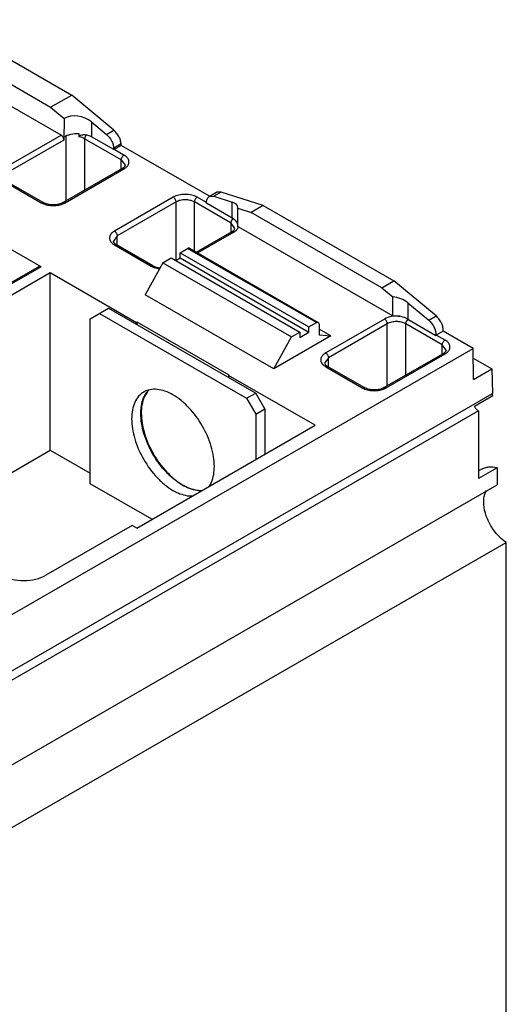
# Model space of a CAD drawing. Header units: millimetres. Extents: x 23 to 133, y 17 to 200.
# Tile 3 of 3: x 95 to 133, y 123 to 198. Entities that reach past the tile are written whole.
import ezdxf

# ---------------------------------------------------------------- set-up
doc = ezdxf.new("R2010")
doc.units = ezdxf.units.MM
doc.header["$LTSCALE"] = 14.093995
doc.layers.get('0').update_dxf_attribs({"linetype": 'CONTINUOUS'})

msp = doc.modelspace()

# ---------------------------------------------------------------- linework, layer by layer
at = {"color": 7, "linetype": 'Continuous'}
for p, q in [((89.118, 198.317), (99.173, 192.512)), ((87.492, 197.378), (97.547, 191.573)), ((98.362, 189.418), (86.765, 196.11)), ((97.547, 191.573), (99.173, 192.512)), ((102.413, 189.812), (99.173, 192.512)), ((97.547, 191.573), (98.578, 190.714)), ((98.578, 190.714), (98.574, 189.051)), ((100.698, 190.443), (100.695, 189.293)), ((100.698, 190.443), (101.847, 189.486)), ((99.71, 189.549), (99.707, 189.304)), ((101.847, 189.486), (102.413, 189.812)), ((94.013, 186.908), (98.362, 189.418)), ((98.574, 189.051), (94.225, 186.54)), ((98.75, 184.37), (98.751, 189.398)), ((100.165, 189.153), (100.164, 185.187)), ((102.981, 187.528), (100.165, 189.153)), ((102.4, 188.31), (100.695, 189.293)), ((102.965, 188.753), (102.4, 188.426)), ((102.4, 188.31), (102.4, 188.426)), ((102.965, 188.64), (102.435, 188.333)), ((103.193, 187.896), (102.435, 188.333)), ((102.965, 188.64), (102.965, 188.753)), ((109.759, 184.719), (102.965, 188.64)), ((102.981, 186.813), (102.981, 187.528)), ((102.981, 187.528), (103.274, 187.12)), ((103.044, 186.849), (98.518, 184.236)), ((98.668, 184.222), (103.193, 186.834)), ((94.013, 185.847), (96.829, 184.222)), ((96.979, 184.237), (94.164, 185.861)), ((109.75, 184.703), (110.316, 185.03)), ((110.663, 185.049), (110.097, 184.723)), ((110.663, 185.049), (110.316, 185.03)), ((113.902, 184.008), (110.663, 185.049)), ((106.983, 184.648), (102.458, 182.035)), ((107.195, 184.28), (102.669, 181.667)), ((107.196, 179.778), (107.195, 184.28)), ((108.611, 180.503), (108.61, 184.28)), ((111.426, 182.655), (108.61, 184.28)), ((109.545, 184.231), (108.822, 184.648)), ((109.545, 184.186), (109.545, 184.301)), ((109.75, 184.703), (110.097, 184.723)), ((110.097, 184.723), (111.516, 184.267)), ((111.519, 183.047), (111.516, 184.267)), ((111.519, 183.047), (109.545, 184.186)), ((111.952, 183.809), (111.955, 183.847)), ((111.956, 182.387), (111.952, 183.809)), ((111.952, 183.809), (112.983, 183.477)), ((113.902, 184.008), (112.983, 183.477)), ((123.038, 177.672), (112.983, 183.477)), ((113.902, 184.008), (123.957, 178.203)), ((111.488, 181.976), (108.773, 180.409)), ((111.638, 181.962), (108.861, 180.358)), ((111.426, 181.941), (111.426, 182.655)), ((111.719, 182.247), (111.426, 182.655)), ((112, 182.365), (123.872, 175.514)), ((102.669, 181.667), (102.377, 181.259)), ((102.377, 181.259), (102.377, 181.259)), ((102.669, 180.953), (102.669, 181.667)), ((96.811, 179.294), (93.912, 180.967)), ((102.458, 180.973), (105.274, 179.349)), ((105.424, 179.363), (102.608, 180.988)), ((107.523, 180.376), (108.089, 180.702)), ((117.989, 174.99), (108.089, 180.702)), ((108.239, 180.717), (118.139, 175.005)), ((106.18, 179.607), (106.816, 179.974)), ((106.816, 179.974), (116.716, 174.262)), ((107.176, 179.767), (107.523, 179.968)), ((107.523, 179.968), (107.523, 180.376)), ((107.523, 180.376), (117.423, 174.663)), ((107.523, 179.968), (117.423, 174.255)), ((96.661, 179.308), (59.255, 157.712)), ((96.811, 179.294), (59.405, 157.697)), ((106.18, 179.607), (104.814, 177.139)), ((106.18, 179.607), (116.079, 173.894)), ((83.804, 170.922), (97.522, 178.842)), ((97.522, 165.173), (97.522, 178.842)), ((97.522, 178.842), (104.165, 175.009)), ((123.038, 177.672), (123.957, 178.203)), ((127.197, 175.503), (123.957, 178.203)), ((123.038, 177.672), (123.873, 176.977)), ((114.714, 171.426), (104.814, 177.139)), ((123.873, 175.513), (123.873, 176.977)), ((100.598, 175.286), (102.012, 176.102)), ((102.012, 176.102), (113.326, 169.571)), ((125.017, 176.522), (125.017, 175.258)), ((125.017, 176.522), (126.631, 175.177)), ((100.598, 162.581), (100.598, 175.286)), ((101.305, 175.694), (112.619, 169.162)), ((123.234, 175.27), (118.709, 172.657)), ((125.037, 175.246), (127.184, 174.007)), ((126.631, 175.177), (127.197, 175.503)), ((104.2, 175.029), (104.165, 175.009)), ((104.165, 174.86), (104.165, 175.009)), ((104.2, 174.86), (104.2, 175.029)), ((111.271, 170.949), (104.2, 175.029)), ((117.423, 174.663), (117.989, 174.99)), ((117.423, 174.255), (117.423, 174.663)), ((118.201, 174.867), (118.201, 174.044)), ((119.111, 173.965), (118.201, 174.49)), ((123.446, 174.902), (118.921, 172.29)), ((123.447, 170.121), (123.446, 174.902)), ((124.862, 170.937), (124.861, 174.902)), ((127.677, 173.277), (124.861, 174.902)), ((119.111, 173.965), (114.714, 171.426)), ((114.714, 171.426), (116.079, 173.894)), ((116.079, 173.894), (116.716, 174.262)), ((116.716, 174.262), (116.716, 173.847)), ((116.716, 173.847), (117.423, 174.255)), ((118.201, 174.044), (119.111, 173.965)), ((127.749, 174.338), (127.219, 174.031)), ((127.889, 173.645), (127.219, 174.031)), ((130.051, 173.01), (127.75, 174.337)), ((81.473, 144.963), (130.051, 173.01)), ((127.677, 172.562), (127.677, 173.277)), ((127.97, 172.87), (127.677, 173.277)), ((127.97, 172.869), (127.97, 172.87)), ((130.087, 170.614), (130.051, 173.01)), ((118.921, 172.29), (118.628, 171.881)), ((118.921, 171.575), (118.921, 172.29)), ((127.739, 172.598), (123.214, 169.986)), ((123.364, 169.971), (127.889, 172.583)), ((130.062, 172.262), (131.501, 171.431)), ((118.709, 171.596), (121.525, 169.971)), ((121.675, 169.986), (118.859, 171.611)), ((130.087, 170.614), (131.501, 171.431)), ((131.501, 171.431), (131.529, 169.531)), ((111.271, 170.949), (111.236, 170.929)), ((111.236, 170.929), (111.236, 170.777)), ((117.887, 167.091), (111.236, 170.929)), ((81.113, 140.423), (131.529, 169.531)), ((112.619, 169.162), (113.326, 169.571)), ((112.619, 169.162), (113.326, 167.938)), ((114.033, 168.346), (113.326, 169.571)), ((131.567, 169.351), (130.153, 168.535)), ((113.326, 167.938), (114.033, 168.346)), ((114.033, 168.346), (114.033, 164.866)), ((130.473, 168.198), (81.683, 140.03)), ((113.326, 167.938), (113.326, 164.457)), ((130.473, 168.198), (130.473, 162.99)), ((104.169, 159.171), (117.887, 167.091)), ((84.158, 157.458), (97.522, 165.173)), ((97.522, 165.173), (100.598, 163.398)), ((131.888, 163.806), (130.473, 162.99)), ((131.888, 163.806), (131.888, 162.497)), ((130.473, 163.572), (130.651, 163.674)), ((90.31, 138.492), (131.888, 162.497)), ((105.337, 159.845), (100.598, 162.581)), ((103.816, 159.375), (97.183, 155.545)), ((104.169, 159.171), (103.816, 159.375)), ((91.016, 134.061), (132.594, 158.066)), ((132.601, 120.777), (132.594, 158.066))]:
    msp.add_line(p, q, dxfattribs=at)
for centre, radius, start, end in [((110.952, 182.062), 1.137, 55.2823, 60.06569), ((128.556, 181.343), 7.04, 239.82103, 240.01191), ((126.852, 174.386), 0.9, 356.90408, 0.02441), ((126.288, 174.059), 0.897, 356.68626, 0.02771), ((106.43, 168.564), 1.811, 144.8355, 145.47396)]:
    msp.add_arc(centre, radius, start, end, dxfattribs=at)
for centre, major_axis, ratio, start_param, end_param in [((99.638, 189.831), (1.479, -0.364), 0.683843, 0.952033, 2.522829), ((110.455, 183.654), (1.496, 0.239), 0.440314, 6.213981, 6.99798), ((123.956, 175.91), (1.479, -0.366), 0.683704, 0.952841, 1.79391)]:
    msp.add_ellipse(centre, major_axis=major_axis, ratio=ratio, start_param=start_param, end_param=end_param, dxfattribs=at)
for points, knots in [([(98.574, 189.296), (98.735, 189.389), (99.109, 189.527), (99.504, 189.555), (99.71, 189.549)], [0, 0, 0, 0, 0.473404, 1, 1, 1, 1]), ([(102.965, 188.753), (102.96, 188.849), (102.921, 189.048), (102.765, 189.424), (102.571, 189.68), (102.413, 189.812)], [0, 0, 0, 0, 0.236323, 0.493388, 1, 1, 1, 1]), ([(98.468, 189.324), (98.46, 189.334), (98.429, 189.37), (98.392, 189.401), (98.362, 189.418)], [0, 0, 0, 0, 0.266934, 1, 1, 1, 1]), ([(98.574, 189.051), (98.574, 189.098), (98.551, 189.197), (98.501, 189.284), (98.468, 189.324)], [0, 0, 0, 0, 0.477271, 1, 1, 1, 1]), ([(100.165, 189.153), (100.133, 189.172), (99.988, 189.244), (99.83, 189.286), (99.707, 189.304)], [0, 0, 0, 0, 0.232153, 1, 1, 1, 1]), ([(100.282, 189.438), (100.235, 189.444), (100.14, 189.45), (99.996, 189.44), (99.876, 189.416), (99.786, 189.383), (99.743, 189.359), (99.727, 189.343)], [0, 0, 0, 0, 0.246221, 0.49714, 0.750809, 0.877305, 1, 1, 1, 1]), ([(100.282, 189.439), (100.247, 189.398), (100.191, 189.307), (100.165, 189.203), (100.165, 189.153)], [0, 0, 0, 0, 0.521627, 1, 1, 1, 1]), ([(100.695, 189.293), (100.665, 189.311), (100.535, 189.378), (100.393, 189.425), (100.282, 189.438)], [0, 0, 0, 0, 0.240863, 1, 1, 1, 1]), ([(101.847, 189.486), (102.005, 189.354), (102.2, 189.098), (102.355, 188.721), (102.394, 188.522), (102.4, 188.426)], [0, 0, 0, 0, 0.506612, 0.763677, 1, 1, 1, 1]), ([(102.981, 187.528), (102.981, 187.601), (103.031, 187.745), (103.13, 187.859), (103.193, 187.896)], [0, 0, 0, 0, 0.499767, 1, 1, 1, 1]), ([(103.427, 187.018), (103.485, 187.082), (103.555, 187.195), (103.58, 187.361), (103.558, 187.527), (103.436, 187.73), (103.282, 187.845), (103.193, 187.896)], [0, 0, 0, 0, 0.243828, 0.356212, 0.468396, 0.710801, 1, 1, 1, 1]), ([(103.276, 187.12), (103.276, 187.103), (103.265, 187.063), (103.228, 186.996), (103.152, 186.919), (103.084, 186.872), (103.044, 186.849)], [0, 0, 0, 0, 0.134913, 0.332915, 0.61838, 1, 1, 1, 1]), ([(103.194, 186.834), (103.169, 186.849), (103.119, 186.869), (103.064, 186.861), (103.044, 186.849)], [0, 0, 0, 0, 0.550048, 1, 1, 1, 1]), ([(103.193, 186.834), (103.216, 186.848), (103.301, 186.9), (103.378, 186.964), (103.427, 187.018)], [0, 0, 0, 0, 0.265637, 1, 1, 1, 1]), ([(96.829, 184.222), (96.854, 184.236), (96.903, 184.256), (96.959, 184.248), (96.979, 184.237)], [0, 0, 0, 0, 0.550025, 1, 1, 1, 1]), ([(98.518, 184.236), (98.412, 184.175), (98.157, 184.085), (97.749, 184.041), (97.34, 184.085), (97.086, 184.175), (96.979, 184.237)], [0, 0, 0, 0, 0.231349, 0.500025, 0.768693, 1, 1, 1, 1]), ([(98.518, 184.237), (98.538, 184.248), (98.594, 184.256), (98.643, 184.236), (98.668, 184.222)], [0, 0, 0, 0, 0.45003, 1, 1, 1, 1]), ([(108.822, 184.648), (108.691, 184.723), (108.388, 184.833), (107.902, 184.886), (107.417, 184.833), (107.113, 184.723), (106.983, 184.648)], [0, 0, 0, 0, 0.237214, 0.499952, 0.762716, 1, 1, 1, 1]), ([(107.195, 184.28), (107.195, 184.353), (107.145, 184.497), (107.046, 184.611), (106.983, 184.648)], [0, 0, 0, 0, 0.499784, 1, 1, 1, 1]), ([(108.61, 184.28), (108.509, 184.338), (108.276, 184.423), (107.903, 184.463), (107.529, 184.423), (107.296, 184.338), (107.195, 184.28)], [0, 0, 0, 0, 0.237166, 0.499941, 0.762751, 1, 1, 1, 1]), ([(108.822, 184.648), (108.759, 184.611), (108.659, 184.497), (108.61, 184.353), (108.61, 184.28)], [0, 0, 0, 0, 0.499734, 1, 1, 1, 1]), ([(109.545, 184.301), (109.55, 184.385), (109.576, 184.509), (109.664, 184.64), (109.72, 184.686), (109.75, 184.703)], [0, 0, 0, 0, 0.542296, 0.777837, 1, 1, 1, 1]), ([(96.829, 184.222), (96.838, 184.217), (96.874, 184.196), (96.911, 184.178), (96.939, 184.165)], [0, 0, 0, 0, 0.244583, 1, 1, 1, 1]), ([(96.939, 184.165), (97.06, 184.109), (97.328, 184.028), (97.748, 183.988), (98.169, 184.028), (98.437, 184.109), (98.558, 184.165)], [0, 0, 0, 0, 0.240706, 0.499957, 0.759231, 1, 1, 1, 1]), ([(98.558, 184.165), (98.567, 184.169), (98.605, 184.187), (98.641, 184.206), (98.668, 184.222)], [0, 0, 0, 0, 0.255379, 1, 1, 1, 1]), ([(111.426, 182.655), (111.426, 182.719), (111.466, 182.848), (111.547, 182.955), (111.599, 182.996)], [0, 0, 0, 0, 0.489443, 1, 1, 1, 1]), ([(111.802, 182.816), (111.788, 182.832), (111.726, 182.899), (111.656, 182.957), (111.599, 182.996)], [0, 0, 0, 0, 0.237159, 1, 1, 1, 1]), ([(111.958, 182.45), (111.956, 182.513), (111.923, 182.648), (111.848, 182.762), (111.802, 182.816)], [0, 0, 0, 0, 0.473878, 1, 1, 1, 1]), ([(102.458, 182.035), (102.369, 181.984), (102.215, 181.869), (102.093, 181.666), (102.071, 181.5), (102.096, 181.334), (102.166, 181.221), (102.224, 181.157)], [0, 0, 0, 0, 0.28919, 0.531601, 0.643789, 0.756177, 1, 1, 1, 1]), ([(102.457, 182.035), (102.52, 181.999), (102.62, 181.884), (102.67, 181.74), (102.67, 181.668)], [0, 0, 0, 0, 0.499719, 1, 1, 1, 1]), ([(111.488, 181.976), (111.528, 182), (111.597, 182.047), (111.682, 182.134), (111.719, 182.207), (111.719, 182.247)], [0, 0, 0, 0, 0.382554, 0.671507, 1, 1, 1, 1]), ([(111.638, 181.962), (111.613, 181.976), (111.563, 181.996), (111.508, 181.988), (111.488, 181.976)], [0, 0, 0, 0, 0.550001, 1, 1, 1, 1]), ([(111.638, 181.962), (111.668, 181.979), (111.777, 182.049), (111.875, 182.139), (111.928, 182.217)], [0, 0, 0, 0, 0.2726, 1, 1, 1, 1]), ([(111.928, 182.217), (111.936, 182.229), (111.965, 182.275), (111.988, 182.326), (112, 182.365)], [0, 0, 0, 0, 0.259567, 1, 1, 1, 1]), ([(102.608, 180.988), (102.567, 181.012), (102.499, 181.058), (102.423, 181.135), (102.386, 181.202), (102.375, 181.243), (102.375, 181.259)], [0, 0, 0, 0, 0.381892, 0.667418, 0.865241, 1, 1, 1, 1]), ([(102.224, 181.157), (102.24, 181.14), (102.31, 181.07), (102.392, 181.011), (102.458, 180.973)], [0, 0, 0, 0, 0.234859, 1, 1, 1, 1]), ([(102.608, 180.988), (102.588, 181), (102.532, 181.008), (102.483, 180.988), (102.458, 180.974)], [0, 0, 0, 0, 0.450048, 1, 1, 1, 1]), ([(108.239, 180.717), (108.219, 180.729), (108.163, 180.737), (108.114, 180.717), (108.089, 180.702)], [0, 0, 0, 0, 0.45, 1, 1, 1, 1]), ([(96.811, 179.294), (96.786, 179.308), (96.737, 179.328), (96.681, 179.32), (96.661, 179.308)], [0, 0, 0, 0, 0.550016, 1, 1, 1, 1]), ([(105.274, 179.349), (105.299, 179.363), (105.348, 179.383), (105.403, 179.375), (105.424, 179.363)], [0, 0, 0, 0, 0.549984, 1, 1, 1, 1]), ([(105.274, 179.349), (105.283, 179.344), (105.319, 179.323), (105.356, 179.305), (105.384, 179.292)], [0, 0, 0, 0, 0.244577, 1, 1, 1, 1]), ([(105.384, 179.292), (105.424, 179.273), (105.599, 179.203), (105.784, 179.162), (105.926, 179.145)], [0, 0, 0, 0, 0.23684, 1, 1, 1, 1]), ([(105.424, 179.363), (105.499, 179.32), (105.672, 179.249), (105.856, 179.211), (105.954, 179.199)], [0, 0, 0, 0, 0.464355, 1, 1, 1, 1]), ([(124.4, 175.476), (124.192, 175.499), (123.788, 175.488), (123.399, 175.365), (123.234, 175.27)], [0, 0, 0, 0, 0.524097, 1, 1, 1, 1]), ([(123.446, 174.902), (123.446, 174.975), (123.397, 175.119), (123.297, 175.233), (123.234, 175.27)], [0, 0, 0, 0, 0.500032, 1, 1, 1, 1]), ([(123.872, 175.514), (123.917, 175.515), (124.093, 175.516), (124.27, 175.499), (124.4, 175.476)], [0, 0, 0, 0, 0.252217, 1, 1, 1, 1]), ([(125.017, 175.258), (124.973, 175.283), (124.778, 175.384), (124.565, 175.446), (124.4, 175.476)], [0, 0, 0, 0, 0.233444, 1, 1, 1, 1]), ([(125.037, 175.246), (124.984, 175.205), (124.901, 175.098), (124.861, 174.967), (124.861, 174.902)], [0, 0, 0, 0, 0.509758, 1, 1, 1, 1]), ([(126.631, 175.177), (126.713, 175.109), (126.864, 174.948), (127.038, 174.668), (127.154, 174.367), (127.185, 174.159), (127.185, 174.06)], [0, 0, 0, 0, 0.249405, 0.511988, 0.768196, 1, 1, 1, 1]), ([(127.751, 174.386), (127.751, 174.485), (127.719, 174.694), (127.604, 174.994), (127.429, 175.274), (127.279, 175.435), (127.197, 175.503)], [0, 0, 0, 0, 0.231804, 0.488012, 0.750595, 1, 1, 1, 1]), ([(117.989, 174.99), (118.013, 175.004), (118.063, 175.024), (118.118, 175.016), (118.139, 175.005)], [0, 0, 0, 0, 0.550001, 1, 1, 1, 1]), ([(118.139, 175.005), (118.159, 174.993), (118.194, 174.949), (118.201, 174.896), (118.201, 174.867)], [0, 0, 0, 0, 0.449982, 1, 1, 1, 1]), ([(124.861, 174.902), (124.76, 174.96), (124.527, 175.045), (124.154, 175.085), (123.78, 175.045), (123.547, 174.96), (123.446, 174.902)], [0, 0, 0, 0, 0.237204, 0.499986, 0.762775, 1, 1, 1, 1]), ([(127.677, 173.277), (127.677, 173.35), (127.726, 173.494), (127.826, 173.609), (127.889, 173.645)], [0, 0, 0, 0, 0.499768, 1, 1, 1, 1]), ([(128.123, 172.767), (128.18, 172.831), (128.25, 172.944), (128.275, 173.11), (128.254, 173.276), (128.131, 173.479), (127.977, 173.594), (127.889, 173.645)], [0, 0, 0, 0, 0.243814, 0.356196, 0.468381, 0.710794, 1, 1, 1, 1]), ([(127.971, 172.869), (127.971, 172.853), (127.96, 172.812), (127.923, 172.745), (127.848, 172.668), (127.78, 172.622), (127.739, 172.598)], [0, 0, 0, 0, 0.134665, 0.33259, 0.618144, 1, 1, 1, 1]), ([(118.709, 172.657), (118.62, 172.606), (118.466, 172.491), (118.344, 172.288), (118.323, 172.122), (118.347, 171.956), (118.417, 171.843), (118.475, 171.779)], [0, 0, 0, 0, 0.289202, 0.531609, 0.643794, 0.756178, 1, 1, 1, 1]), ([(118.709, 172.657), (118.772, 172.621), (118.871, 172.506), (118.921, 172.362), (118.921, 172.289)], [0, 0, 0, 0, 0.499968, 1, 1, 1, 1]), ([(127.889, 172.584), (127.864, 172.598), (127.815, 172.618), (127.759, 172.61), (127.739, 172.598)], [0, 0, 0, 0, 0.550049, 1, 1, 1, 1]), ([(127.889, 172.583), (127.912, 172.597), (127.996, 172.649), (128.074, 172.713), (128.123, 172.767)], [0, 0, 0, 0, 0.265644, 1, 1, 1, 1]), ([(118.475, 171.779), (118.491, 171.762), (118.561, 171.692), (118.643, 171.634), (118.709, 171.596)], [0, 0, 0, 0, 0.234878, 1, 1, 1, 1]), ([(118.628, 171.881), (118.628, 171.841), (118.664, 171.768), (118.75, 171.681), (118.818, 171.634), (118.859, 171.611)], [0, 0, 0, 0, 0.328519, 0.617457, 1, 1, 1, 1]), ([(118.859, 171.611), (118.839, 171.622), (118.783, 171.63), (118.734, 171.61), (118.709, 171.596)], [0, 0, 0, 0, 0.450016, 1, 1, 1, 1]), ([(106.962, 169.424), (106.765, 169.538), (106.372, 169.724), (105.768, 169.87), (105.202, 169.856), (104.861, 169.732), (104.712, 169.646)], [0, 0, 0, 0, 0.289702, 0.549088, 0.782216, 1, 1, 1, 1]), ([(121.525, 169.971), (121.549, 169.985), (121.599, 170.005), (121.654, 169.997), (121.675, 169.986)], [0, 0, 0, 0, 0.550032, 1, 1, 1, 1]), ([(121.525, 169.971), (121.533, 169.966), (121.569, 169.946), (121.607, 169.927), (121.635, 169.914)], [0, 0, 0, 0, 0.244574, 1, 1, 1, 1]), ([(121.635, 169.914), (121.756, 169.859), (122.023, 169.777), (122.444, 169.738), (122.865, 169.777), (123.132, 169.859), (123.253, 169.914)], [0, 0, 0, 0, 0.240713, 0.499966, 0.759238, 1, 1, 1, 1]), ([(123.214, 169.986), (123.107, 169.924), (122.853, 169.834), (122.444, 169.791), (122.036, 169.834), (121.781, 169.924), (121.675, 169.986)], [0, 0, 0, 0, 0.231372, 0.500061, 0.768723, 1, 1, 1, 1]), ([(123.214, 169.986), (123.234, 169.997), (123.289, 170.005), (123.339, 169.985), (123.364, 169.971)], [0, 0, 0, 0, 0.450035, 1, 1, 1, 1]), ([(123.253, 169.914), (123.263, 169.918), (123.3, 169.936), (123.337, 169.955), (123.364, 169.971)], [0, 0, 0, 0, 0.255372, 1, 1, 1, 1]), ([(104.712, 169.646), (104.564, 169.561), (104.286, 169.327), (103.99, 168.844), (103.815, 168.248), (103.78, 167.814), (103.78, 167.586)], [0, 0, 0, 0, 0.217783, 0.45091, 0.710297, 1, 1, 1, 1]), ([(104.487, 167.995), (104.487, 168.149), (104.517, 168.701), (104.685, 169.261), (104.915, 169.587)], [0, 0, 0, 0, 0.279627, 1, 1, 1, 1]), ([(104.938, 169.591), (104.869, 169.489), (104.604, 169.006), (104.523, 168.44), (104.523, 168.015)], [0, 0, 0, 0, 0.224737, 1, 1, 1, 1]), ([(104.915, 169.587), (104.928, 169.606), (104.983, 169.68), (105.043, 169.75), (105.091, 169.8)], [0, 0, 0, 0, 0.253795, 1, 1, 1, 1]), ([(105.112, 169.805), (105.097, 169.789), (105.04, 169.727), (104.987, 169.66), (104.95, 169.607)], [0, 0, 0, 0, 0.246859, 1, 1, 1, 1]), ([(110.144, 163.912), (110.144, 164.164), (110.098, 164.687), (109.848, 165.762), (109.267, 167.08), (108.416, 168.242), (107.61, 168.996), (107.18, 169.298), (106.962, 169.424)], [0, 0, 0, 0, 0.114226, 0.23756, 0.500001, 0.762441, 0.885775, 1, 1, 1, 1]), ([(131.567, 169.351), (131.561, 169.366), (131.542, 169.422), (131.53, 169.481), (131.529, 169.524)], [0, 0, 0, 0, 0.264573, 1, 1, 1, 1]), ([(130.473, 168.198), (130.403, 168.217), (130.269, 168.318), (130.184, 168.455), (130.153, 168.535)], [0, 0, 0, 0, 0.456927, 1, 1, 1, 1]), ([(103.78, 167.586), (103.78, 167.335), (103.826, 166.811), (104.076, 165.737), (104.658, 164.419), (105.508, 163.256), (106.314, 162.502), (106.744, 162.201), (106.962, 162.075)], [0, 0, 0, 0, 0.114226, 0.23756, 0.500001, 0.762441, 0.885775, 1, 1, 1, 1]), ([(107.669, 162.483), (107.452, 162.609), (107.021, 162.911), (106.216, 163.665), (105.365, 164.827), (104.784, 166.145), (104.533, 167.22), (104.487, 167.743), (104.487, 167.995)], [0, 0, 0, 0, 0.114225, 0.237558, 0.499999, 0.76244, 0.885774, 1, 1, 1, 1]), ([(104.523, 168.015), (104.523, 167.764), (104.569, 167.24), (104.819, 166.165), (105.4, 164.847), (106.251, 163.685), (107.057, 162.931), (107.487, 162.629), (107.705, 162.504)], [0, 0, 0, 0, 0.114226, 0.23756, 0.500001, 0.762441, 0.885775, 1, 1, 1, 1]), ([(109.748, 162.366), (109.815, 162.467), (110.067, 162.944), (110.144, 163.497), (110.144, 163.912)], [0, 0, 0, 0, 0.225217, 1, 1, 1, 1]), ([(131.888, 163.806), (131.672, 163.858), (131.34, 163.891), (130.923, 163.806), (130.737, 163.724), (130.651, 163.674)], [0, 0, 0, 0, 0.524566, 0.765884, 1, 1, 1, 1]), ([(109.206, 162.053), (109.086, 162.046), (108.547, 162.066), (108.029, 162.275), (107.669, 162.483)], [0, 0, 0, 0, 0.225217, 1, 1, 1, 1]), ([(107.705, 162.504), (107.834, 162.429), (108.31, 162.186), (108.856, 162.05), (109.242, 162.073)], [0, 0, 0, 0, 0.278345, 1, 1, 1, 1]), ([(106.962, 162.075), (107.091, 162), (107.567, 161.758), (108.113, 161.622), (108.499, 161.645)], [0, 0, 0, 0, 0.278345, 1, 1, 1, 1]), ([(130.862, 161.185), (130.862, 161.271), (130.878, 161.578), (130.967, 161.89), (131.089, 162.076)], [0, 0, 0, 0, 0.278157, 1, 1, 1, 1]), ([(132.594, 158.066), (132.345, 158.226), (131.878, 158.646), (131.335, 159.421), (130.967, 160.285), (130.862, 160.896), (130.862, 161.185)], [0, 0, 0, 0, 0.240776, 0.503556, 0.764415, 1, 1, 1, 1]), ([(93.789, 155.545), (94.03, 155.406), (94.59, 155.203), (95.486, 155.106), (96.382, 155.203), (96.942, 155.406), (97.183, 155.545)], [0, 0, 0, 0, 0.237239, 0.499986, 0.76274, 1, 1, 1, 1])]:
    msp.add_open_spline(points, degree=3, knots=knots, dxfattribs=at)
for points in [[(99.727, 189.343), (99.716, 189.332), (99.707, 189.318), (99.707, 189.304)], [(102.435, 188.333), (102.423, 188.326), (102.411, 188.318), (102.4, 188.31)], [(112, 182.365), (111.986, 182.373), (111.971, 182.38), (111.956, 182.387)], [(127.184, 174.007), (127.195, 174.016), (127.207, 174.024), (127.219, 174.031)]]:
    msp.add_open_spline(points, degree=3, dxfattribs=at)

doc.saveas('drawing.dxf')
